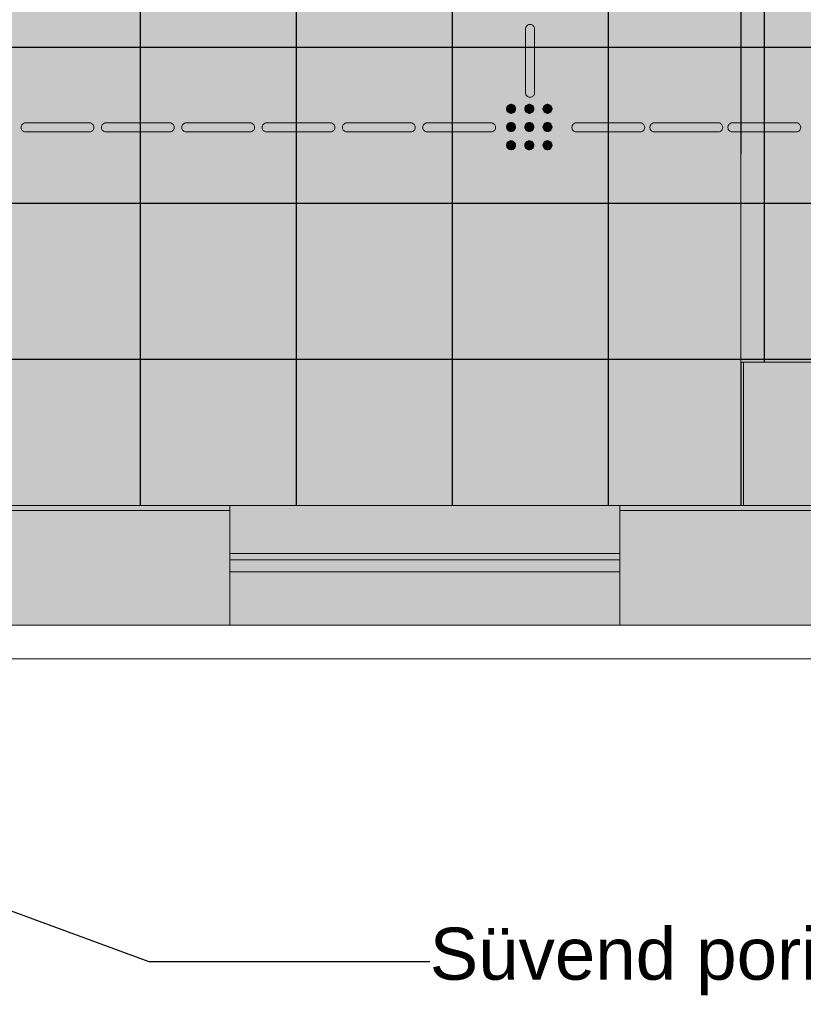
# Model space of a CAD drawing. Header units: millimetres. Extents: x -440702 to -371925, y -30726 to 14201.
# Tile 220 of 256: x -430705 to -427691, y -20346 to -16560. Entities that reach past the tile are written whole.
import ezdxf
from ezdxf.enums import TextEntityAlignment as Align

# ---------------------------------------------------------------- set-up
doc = ezdxf.new("R2010")
doc.units = ezdxf.units.MM
doc.header["$MEASUREMENT"] = 0
doc.linetypes.add('Achse', pattern=[2300, 0, -800, 1500, 0])
doc.linetypes.add('Dashed', pattern=[564.444447, 282.222223, -282.222223])
for name, color, linetype in [('A-AREA.IFC Model', 7, 'Continuous'), ('New_A-FLOR.IFC Model', 7, 'Continuous'), ('New_A-WALL.IFC Model', 7, 'Continuous'), ('New_ARCHICAD Doors', 7, 'Continuous'), ('New_I-WALL.IFC Model', 7, 'Continuous'), ('SA viimistlus_põrand', 7, 'Continuous')]:
    doc.layers.add(name, color=color, linetype=linetype)
for name, color, linetype, lineweight in [('ARCHICAD Zone Stamps_Pen_No__1', 7, 'Continuous', 13), ('New_A-WALL.IFC Model_Pen_No__1', 7, 'Continuous', 13), ('New_ARCHICAD Doors_Pen_No__1', 7, 'Continuous', 13), ('New_ARCHICAD Windows_Pen_No__1', 7, 'Continuous', 13), ('New_I-WALL.IFC Model_Pen_No__1', 7, 'Continuous', 13), ('SA viimistlus_põrand_Pen_No__1', 7, 'Continuous', 13), ('SA viimistlus_põrand_Pen_No__42', 8, 'Continuous', 25)]:
    doc.layers.add(name, color=color, linetype=linetype, lineweight=lineweight)
for name, color, linetype, lineweight, true_color in [('New_A-FLOR.IFC Model_Pen_No__89', 7, 'Continuous', 20, 0x71cebe), ('New_A-WALL.IFC Model_Pen_No__160', 7, 'Continuous', 0, 0xe8e8e8), ('New_I-WALL.IFC Model_Pen_No__160', 7, 'Continuous', 0, 0xe8e8e8), ('SA viimistlus_põrand_Pen_No__44', 7, 'Continuous', 18, 0x5b722e), ('SA viimistlus_põrand_Pen_No__64', 7, 'Continuous', 18, 0x41c341)]:
    doc.layers.add(name, color=color, linetype=linetype, lineweight=lineweight, true_color=true_color)
doc.styles.add('GENERATED_STYLE_1', font='txt')
doc.styles.add('GENERATED_STYLE_2', font='txt')
doc.dimstyles.new('GENERATED_STYLE__1', dxfattribs={"dimtxt": 0.18, "dimasz": 109.44, "dimexe": 0.18, "dimexo": 0.0625, "dimgap": 0.09, "dimtad": 0, "dimtih": 1, "dimtoh": 1, "dimdec": 4, "dimzin": 0, "dimdsep": 46, "dimcen": 0.09, "dimadec": 0, "dimazin": 0, "dimtfac": 1, "dimtdec": 4, "dimtmove": 0, "dimatfit": 3, "dimldrblk": 'ARROWHEAD_11', "dimfxl": 1, "dimtolj": 1, "dimtzin": 0, "dimarcsym": 0})

# ---------------------------------------------------------------- blocks, each defined once
blk = doc.blocks.new('Vastuvõtt_102_1_1', base_point=(-433333.9, -15624.1))
at = {"layer": 'A-AREA.IFC Model', "linetype": 'Continuous', "lineweight": 0, "true_color": 0xffffff}
h = blk.add_hatch(color=7, dxfattribs=at)
h.paths.add_polyline_path([(-433176.5, -12877.5), (-436668.1, -12877.5), (-436668, -18427.6), (-435870.8, -18427.6), (-435680.8, -18471.6), (-431380.8, -18471.6), (-431380.8, -18427.6), (-431165.5, -18427.6), (-431165.5, -18298.8), (-430765.5, -18298.8), (-430765.5, -18427.6), (-427931.7, -18427.6), (-427931.7, -12877.5), (-431039.5, -12877.5)])
h.paths.add_polyline_path([(-430840.5, -16827.5), (-431090.5, -16827.5), (-431090.5, -16577.5), (-430840.5, -16577.5)], flags=0)
h.paths.add_polyline_path([(-430765.5, -14718.8), (-431039.5, -14718.8), (-431039.5, -14132.8), (-430765.5, -14132.8)], flags=0)
blk.add_hatch(color=7, dxfattribs=at).paths.add_polyline_path([(-428397.2, -18427.6), (-429897.2, -18427.6), (-429897.2, -18887.6), (-428397.2, -18887.6)])
at = {"layer": 'ARCHICAD Zone Stamps_Pen_No__1', "color": 7, "lineweight": 13, "style": 'GENERATED_STYLE_1'}
for tag, p in [('ROOM_NAME', (-433333.9, -15674.4)), ('ROOM_NUMBER', (-433333.9, -16020.1)), ('ROOM_AREA', (-433333.9, -16365.8))]:
    blk.add_attdef(tag, text='', height=220, dxfattribs=at).set_placement(p, align=Align.TOP_LEFT)
blk = doc.blocks.new('Slab_3_1', base_point=(-406582.9, -12877.5))
at = {"layer": 'New_A-FLOR.IFC Model_Pen_No__89', "color": 123, "linetype": 'Dashed', "lineweight": 20, "true_color": 0x71cebe, "flags": 128}
blk.add_lwpolyline([(-406582.9, -12877.5), (-436667.1, -12877.5), (-436667.1, -18427.6), (-406582.9, -18427.6)], close=True, dxfattribs=at)
blk = doc.blocks.new('Klienditeenindussaal (MTA+SKA)_118_18_1', base_point=(-416596.2, -15799.5))
at = {"layer": 'A-AREA.IFC Model', "linetype": 'Continuous', "lineweight": 0, "true_color": 0xfefee9}
blk.add_hatch(color=7, dxfattribs=at).paths.add_polyline_path([(-427931.7, -17877.6), (-427631.7, -17877.6), (-427631.7, -18427.6), (-410396.2, -18427.6), (-410396.2, -12877.5), (-417355.7, -12877.5), (-417355.7, -15870), (-419094.7, -15870), (-421798.1, -15870), (-421799.7, -15870), (-421915.7, -15870), (-424714.1, -15870), (-424715.7, -15870), (-424831.7, -15870), (-427931.7, -15870)])
at = {"layer": 'ARCHICAD Zone Stamps_Pen_No__1', "color": 7, "lineweight": 13, "style": 'GENERATED_STYLE_1'}
for tag, p in [('ROOM_NAME', (-416596.2, -15849.8)), ('ROOM_NUMBER', (-416596.2, -16195.5)), ('AC_TextStyle_1', (-416596.2, -16541.2))]:
    blk.add_attdef(tag, text='', height=220, dxfattribs=at).set_placement(p, align=Align.TOP_LEFT)
blk = doc.blocks.new('Slab_51_1', base_point=(-436667.1, -12877.5))
at = {"layer": 'New_A-FLOR.IFC Model_Pen_No__89', "color": 123, "linetype": 'Continuous', "lineweight": 20, "true_color": 0x71cebe, "flags": 128}
blk.add_lwpolyline([(-436667.1, -12877.5), (-436667.1, -18427.6), (-403385.3, -18427.6), (-403385.3, -12877.5)], close=True, dxfattribs=at)
blk = doc.blocks.new('Simple Door Opening')
at = {"layer": 'New_ARCHICAD Doors_Pen_No__1', "color": 7, "linetype": 'Continuous', "lineweight": 13}
for p, q in [((-1000, 300), (-1000, 290)), ((-1000, 290), (-1000, 10)), ((1000, 300), (1000, 290)), ((1000, 290), (1000, 10)), ((-1000, 10), (-1000, 0)), ((1000, 10), (1000, 0))]:
    blk.add_line(p, q, dxfattribs=at)
at = {"layer": 'New_ARCHICAD Doors_Pen_No__1', "color": 7, "linetype": 'Achse', "lineweight": 13}
for p, q in [((-1000, 300), (1000, 300)), ((-1000, 0), (1000, 0))]:
    blk.add_line(p, q, dxfattribs=at)
blk = doc.blocks.new('Wall_6_1', base_point=(-427780.7, -18657.6))
at = {"layer": 'New_I-WALL.IFC Model_Pen_No__160', "linetype": 'Continuous', "lineweight": 0, "true_color": 0x747474}
for points in [[(-427930.7, -15877.6), (-427920.7, -15877.6), (-427920.7, -12877.5), (-427930.7, -12877.5)], [(-427920.7, -12877.5), (-427920.7, -15877.6), (-427640.7, -15877.6), (-427640.7, -12877.5)], [(-427640.7, -12877.5), (-427640.7, -15877.6), (-427630.7, -15877.6), (-427630.7, -12877.5)], [(-427930.7, -18427.6), (-427920.7, -18427.6), (-427920.7, -17877.6), (-427930.7, -17877.6)], [(-427920.7, -18427.6), (-427640.7, -18427.6), (-427640.7, -17877.6), (-427920.7, -17877.6)], [(-427640.7, -18427.6), (-427630.7, -18427.6), (-427630.7, -17877.6), (-427640.7, -17877.6)]]:
    blk.add_hatch(color=8, dxfattribs=at).paths.add_polyline_path(points)
at = {"layer": 'New_I-WALL.IFC Model_Pen_No__1', "color": 7, "linetype": 'Continuous', "lineweight": 13}
for p, q in [((-427920.7, -15877.6), (-427920.7, -12877.5)), ((-427640.7, -15877.6), (-427640.7, -12877.5)), ((-427920.7, -15877.6), (-427930.7, -15877.6)), ((-427640.7, -15877.6), (-427920.7, -15877.6)), ((-427630.7, -15877.6), (-427640.7, -15877.6)), ((-427920.7, -17877.6), (-427930.7, -17877.6)), ((-427920.7, -18427.6), (-427920.7, -17877.6)), ((-427640.7, -17877.6), (-427920.7, -17877.6)), ((-427640.7, -18427.6), (-427640.7, -17877.6)), ((-427630.7, -17877.6), (-427640.7, -17877.6))]:
    blk.add_line(p, q, dxfattribs=at)
at = {"layer": 'New_I-WALL.IFC Model_Pen_No__1', "color": 7, "linetype": 'Continuous', "lineweight": 13, "flags": 128}
for points in [[(-427930.7, -12877.5), (-427930.7, -15877.6)], [(-427630.7, -15751.6), (-427630.7, -12877.5)], [(-427930.7, -17877.6), (-427930.7, -18427.6)], [(-427630.7, -18427.6), (-427630.7, -17877.6)]]:
    blk.add_lwpolyline(points, dxfattribs=at)
at = {"layer": 'New_ARCHICAD Doors', "color": 7, "linetype": 'Continuous', "lineweight": 13, "xscale": -1, "zscale": 1000, "rotation": 270}
blk.add_blockref('Simple Door Opening', (-427930.7, -16877.6), dxfattribs=at)
blk = doc.blocks.new('Window (Wall) 12')
at = {"layer": 'New_ARCHICAD Windows_Pen_No__1', "color": 7, "linetype": 'Continuous', "lineweight": 13}
for p, q in [((750, -185), (-750, -185)), ((-750, -185), (-750, -210)), ((750, -210), (750, -185)), ((-750, -210), (-750, -255)), ((-750, -210), (750, -210)), ((750, -255), (750, -210)), ((-750, -255), (750, -255))]:
    blk.add_line(p, q, dxfattribs=at)
blk = doc.blocks.new('Wall_44_1', base_point=(-403045.8, -18657.6))
at = {"layer": 'New_A-WALL.IFC Model_Pen_No__160', "linetype": 'Continuous', "lineweight": 0, "true_color": 0x747474}
for points in [[(-431184.8, -18427.6), (-431184.8, -18447.6), (-429896.2, -18447.6), (-429896.2, -18427.6)], [(-428396.2, -18427.6), (-428396.2, -18447.6), (-426896.2, -18447.6), (-426896.2, -18427.6)], [(-431184.8, -18447.6), (-431184.8, -18887.6), (-429896.2, -18887.6), (-429896.2, -18447.6)], [(-428396.2, -18447.6), (-428396.2, -18887.6), (-426896.2, -18887.6), (-426896.2, -18447.6)]]:
    blk.add_hatch(color=8, dxfattribs=at).paths.add_polyline_path(points)
at = {"layer": 'New_A-WALL.IFC Model_Pen_No__1', "color": 7, "linetype": 'Continuous', "lineweight": 13}
for p, q in [((-429896.2, -18447.6), (-429896.2, -18427.6)), ((-428396.2, -18427.6), (-429896.2, -18427.6)), ((-428396.2, -18427.6), (-428396.2, -18887.6)), ((-429896.2, -18447.6), (-431184.8, -18447.6)), ((-429896.2, -18887.6), (-429896.2, -18447.6)), ((-426896.2, -18447.6), (-428396.2, -18447.6)), ((-429896.2, -18887.6), (-428396.2, -18887.6))]:
    blk.add_line(p, q, dxfattribs=at)
at = {"layer": 'New_A-WALL.IFC Model_Pen_No__1', "color": 7, "linetype": 'Continuous', "lineweight": 13, "flags": 128}
for points in [[(-429896.2, -18427.6), (-431184.8, -18427.6)], [(-427930.7, -18427.6), (-428396.2, -18427.6)], [(-431184.8, -18887.6), (-429896.2, -18887.6)], [(-428396.2, -18887.6), (-426896.2, -18887.6)]]:
    blk.add_lwpolyline(points, dxfattribs=at)
at = {"layer": 'New_ARCHICAD Windows_Pen_No__1', "color": 7, "linetype": 'Continuous', "lineweight": 13, "zscale": 1000}
blk.add_blockref('Window (Wall) 12', (-429146.2, -18427.6), dxfattribs=at)
blk = doc.blocks.new('Wall 1')
at = {"layer": 'New_A-WALL.IFC Model_Pen_No__1', "color": 7, "linetype": 'Continuous', "lineweight": 13}
for p, q in [((34431.9, 130), (6072.4, 130)), ((6072.4, 0), (34561.9, 0))]:
    blk.add_line(p, q, dxfattribs=at)
blk = doc.blocks.new('Slab_68_1', base_point=(-437311.4, -14486.5))
at = {"layer": 'SA viimistlus_põrand_Pen_No__42', "linetype": 'Continuous', "lineweight": 25}
h = blk.add_hatch(dxfattribs=at)
h.set_pattern_fill('Grid_60x60__2__0001', color=8, style=0, pattern_type=2)
h.set_pattern_definition([(0, (-430840.6, -16665.96), (0, 600), []), (90, (-430840.6, -16665.96), (-600, 0), [])])
h.paths.add_polyline_path([(-437311.4, -14486.5), (-437128.2, -14497.5), (-436668.2, -14497.5), (-436668.2, -18427.6), (-431165.6, -18427.6), (-431165.6, -18305.1), (-430765.6, -18305.1), (-430765.6, -18427.6), (-427931.8, -18427.6), (-427931.8, -17877.6), (-427631.8, -17877.6), (-427631.8, -15877.6), (-427931.8, -15877.6), (-427931.8, -12877.5), (-431039.6, -12877.5), (-433176.6, -12877.5), (-435183, -12877.5), (-436668.2, -12877.5), (-436668.2, -13075.7), (-437311.4, -13075.7)])
h.paths.add_polyline_path([(-431090.6, -16416), (-430840.6, -16416), (-430840.6, -16666), (-431090.6, -16666)], flags=0)
h.paths.add_polyline_path([(-431039.6, -14530.5), (-431039.6, -14107.8), (-430765.6, -14107.8), (-430765.6, -14530.5)], flags=0)
at = {"layer": 'SA viimistlus_põrand_Pen_No__1', "color": 7, "linetype": 'Continuous', "lineweight": 13, "flags": 128}
blk.add_lwpolyline([(-437311.4, -14486.5), (-437311.4, -13075.7), (-436668.2, -13075.7), (-436668.2, -12877.5), (-435183, -12877.5), (-433176.6, -12877.5), (-431039.6, -12877.5), (-427931.8, -12877.5), (-427931.8, -15877.6), (-427631.8, -15877.6), (-427631.8, -17877.6), (-427931.8, -17877.6), (-427931.8, -18427.6), (-430765.6, -18427.6), (-430765.6, -18305.1), (-431165.6, -18305.1), (-431165.6, -18427.6), (-436668.2, -18427.6), (-436668.2, -14497.5), (-437128.2, -14497.5)], close=True, dxfattribs=at)
blk = doc.blocks.new('ARROWHEAD_11')
at = {"color": 0, "linetype": 'Continuous', "lineweight": 0}
blk.add_line((0, 0), (-1, 0), dxfattribs=at)
at = {"color": 0, "linetype": 'Continuous', "lineweight": 0, "const_width": 0.25, "flags": 128}
blk.add_lwpolyline([(-0.125, 0, 1), (0.125, 0, 1)], format="xyb", close=True, dxfattribs=at)

msp = doc.modelspace()

# ---------------------------------------------------------------- hatches: boundary and pattern name
at = {"layer": 'SA viimistlus_põrand_Pen_No__64', "linetype": 'Continuous', "lineweight": 18, "true_color": 0x41c341}
for points in [[(-428759.4, -16841.2), (-428759.4, -16842.7), (-428758.9, -16845.8), (-428757.8, -16848.6), (-428756.3, -16851.3), (-428754.3, -16853.6), (-428752, -16855.6), (-428749.3, -16857.1), (-428746.5, -16858.2), (-428743.4, -16858.7), (-428740.4, -16858.7), (-428737.4, -16858.2), (-428734.5, -16857.1), (-428731.8, -16855.6), (-428729.5, -16853.6), (-428727.5, -16851.3), (-428726, -16848.6), (-428724.9, -16845.8), (-428724.4, -16842.7), (-428724.4, -16841.2), (-428724.4, -16596.2), (-428724.4, -16594.7), (-428724.9, -16591.7), (-428726, -16588.8), (-428727.5, -16586.1), (-428729.5, -16583.8), (-428731.8, -16581.8), (-428734.5, -16580.3), (-428737.4, -16579.2), (-428740.4, -16578.7), (-428743.4, -16578.7), (-428746.5, -16579.2), (-428749.3, -16580.3), (-428752, -16581.8), (-428754.3, -16583.8), (-428756.3, -16586.1), (-428757.8, -16588.8), (-428758.9, -16591.7), (-428759.4, -16594.7), (-428759.4, -16596.2)], [(-428829.4, -16913.1), (-428827.4, -16915.4), (-428825, -16917.4), (-428822.4, -16918.9), (-428819.5, -16920), (-428816.5, -16920.5), (-428813.4, -16920.5), (-428810.4, -16920), (-428807.5, -16918.9), (-428804.9, -16917.4), (-428802.6, -16915.4), (-428800.6, -16913.1), (-428799.1, -16910.4), (-428798, -16907.6), (-428797.5, -16904.5), (-428797.5, -16903), (-428797.5, -16901.5), (-428798, -16898.5), (-428799.1, -16895.6), (-428800.6, -16892.9), (-428802.6, -16890.6), (-428804.9, -16888.6), (-428807.5, -16887.1), (-428810.4, -16886), (-428813.4, -16885.5), (-428816.5, -16885.5), (-428819.5, -16886), (-428822.4, -16887.1), (-428825, -16888.6), (-428827.4, -16890.6), (-428829.4, -16892.9), (-428830.9, -16895.6), (-428831.9, -16898.5), (-428832.5, -16901.5), (-428832.5, -16903), (-428832.5, -16904.5), (-428831.9, -16907.6), (-428830.9, -16910.4)], [(-428759.4, -16913.1), (-428757.4, -16915.4), (-428755, -16917.4), (-428752.4, -16918.9), (-428749.5, -16920), (-428746.5, -16920.5), (-428743.4, -16920.5), (-428740.4, -16920), (-428737.5, -16918.9), (-428734.9, -16917.4), (-428732.6, -16915.4), (-428730.6, -16913.1), (-428729.1, -16910.4), (-428728, -16907.6), (-428727.5, -16904.5), (-428727.5, -16903), (-428727.5, -16901.5), (-428728, -16898.5), (-428729.1, -16895.6), (-428730.6, -16892.9), (-428732.6, -16890.6), (-428734.9, -16888.6), (-428737.5, -16887.1), (-428740.4, -16886), (-428743.4, -16885.5), (-428746.5, -16885.5), (-428749.5, -16886), (-428752.4, -16887.1), (-428755, -16888.6), (-428757.4, -16890.6), (-428759.4, -16892.9), (-428760.9, -16895.6), (-428761.9, -16898.5), (-428762.5, -16901.5), (-428762.5, -16903), (-428762.5, -16904.5), (-428761.9, -16907.6), (-428760.9, -16910.4)], [(-428689.4, -16913.1), (-428687.4, -16915.4), (-428685, -16917.4), (-428682.4, -16918.9), (-428679.5, -16920), (-428676.5, -16920.5), (-428673.4, -16920.5), (-428670.4, -16920), (-428667.5, -16918.9), (-428664.9, -16917.4), (-428662.6, -16915.4), (-428660.6, -16913.1), (-428659.1, -16910.4), (-428658, -16907.6), (-428657.5, -16904.5), (-428657.5, -16903), (-428657.5, -16901.5), (-428658, -16898.5), (-428659.1, -16895.6), (-428660.6, -16892.9), (-428662.6, -16890.6), (-428664.9, -16888.6), (-428667.5, -16887.1), (-428670.4, -16886), (-428673.4, -16885.5), (-428676.5, -16885.5), (-428679.5, -16886), (-428682.4, -16887.1), (-428685, -16888.6), (-428687.4, -16890.6), (-428689.4, -16892.9), (-428690.9, -16895.6), (-428691.9, -16898.5), (-428692.5, -16901.5), (-428692.5, -16903), (-428692.5, -16904.5), (-428691.9, -16907.6), (-428690.9, -16910.4)], [(-430682, -16992), (-430437, -16992), (-430435.5, -16992), (-430432.5, -16991.5), (-430429.6, -16990.4), (-430427, -16988.9), (-430424.6, -16986.9), (-430422.6, -16984.6), (-430421.1, -16981.9), (-430420.1, -16979.1), (-430419.5, -16976), (-430419.5, -16973), (-430420.1, -16970), (-430421.1, -16967.1), (-430422.6, -16964.4), (-430424.6, -16962.1), (-430427, -16960.1), (-430429.6, -16958.6), (-430432.5, -16957.5), (-430435.5, -16957), (-430437, -16957), (-430682, -16957), (-430683.6, -16957), (-430686.6, -16957.5), (-430689.5, -16958.6), (-430692.1, -16960.1), (-430694.5, -16962.1), (-430696.4, -16964.4), (-430698, -16967.1), (-430699, -16970), (-430699.5, -16973), (-430699.5, -16976), (-430699, -16979.1), (-430698, -16981.9), (-430696.4, -16984.6), (-430694.5, -16986.9), (-430692.1, -16988.9), (-430689.5, -16990.4), (-430686.6, -16991.5), (-430683.6, -16992)], [(-430373.1, -16992), (-430128.1, -16992), (-430126.5, -16992), (-430123.5, -16991.5), (-430120.6, -16990.4), (-430118, -16988.9), (-430115.6, -16986.9), (-430113.7, -16984.6), (-430112.1, -16981.9), (-430111.1, -16979.1), (-430110.6, -16976), (-430110.6, -16973), (-430111.1, -16970), (-430112.1, -16967.1), (-430113.7, -16964.4), (-430115.6, -16962.1), (-430118, -16960.1), (-430120.6, -16958.6), (-430123.5, -16957.5), (-430126.5, -16957), (-430128.1, -16957), (-430373.1, -16957), (-430374.6, -16957), (-430377.6, -16957.5), (-430380.5, -16958.6), (-430383.1, -16960.1), (-430385.5, -16962.1), (-430387.4, -16964.4), (-430389, -16967.1), (-430390, -16970), (-430390.6, -16973), (-430390.6, -16976), (-430390, -16979.1), (-430389, -16981.9), (-430387.4, -16984.6), (-430385.5, -16986.9), (-430383.1, -16988.9), (-430380.5, -16990.4), (-430377.6, -16991.5), (-430374.6, -16992)], [(-430064.1, -16992), (-429819.1, -16992), (-429817.5, -16992), (-429814.5, -16991.5), (-429811.6, -16990.4), (-429809, -16988.9), (-429806.7, -16986.9), (-429804.7, -16984.6), (-429803.2, -16981.9), (-429802.1, -16979.1), (-429801.6, -16976), (-429801.6, -16973), (-429802.1, -16970), (-429803.2, -16967.1), (-429804.7, -16964.4), (-429806.7, -16962.1), (-429809, -16960.1), (-429811.6, -16958.6), (-429814.5, -16957.5), (-429817.5, -16957), (-429819.1, -16957), (-430064.1, -16957), (-430065.6, -16957), (-430068.6, -16957.5), (-430071.5, -16958.6), (-430074.1, -16960.1), (-430076.5, -16962.1), (-430078.5, -16964.4), (-430080, -16967.1), (-430081, -16970), (-430081.6, -16973), (-430081.6, -16976), (-430081, -16979.1), (-430080, -16981.9), (-430078.5, -16984.6), (-430076.5, -16986.9), (-430074.1, -16988.9), (-430071.5, -16990.4), (-430068.6, -16991.5), (-430065.6, -16992)], [(-429755.1, -16992), (-429510.1, -16992), (-429508.6, -16992), (-429505.6, -16991.5), (-429502.7, -16990.4), (-429500, -16988.9), (-429497.7, -16986.9), (-429495.7, -16984.6), (-429494.2, -16981.9), (-429493.1, -16979.1), (-429492.6, -16976), (-429492.6, -16973), (-429493.1, -16970), (-429494.2, -16967.1), (-429495.7, -16964.4), (-429497.7, -16962.1), (-429500, -16960.1), (-429502.7, -16958.6), (-429505.6, -16957.5), (-429508.6, -16957), (-429510.1, -16957), (-429755.1, -16957), (-429756.6, -16957), (-429759.7, -16957.5), (-429762.5, -16958.6), (-429765.2, -16960.1), (-429767.5, -16962.1), (-429769.5, -16964.4), (-429771, -16967.1), (-429772.1, -16970), (-429772.6, -16973), (-429772.6, -16976), (-429772.1, -16979.1), (-429771, -16981.9), (-429769.5, -16984.6), (-429767.5, -16986.9), (-429765.2, -16988.9), (-429762.5, -16990.4), (-429759.7, -16991.5), (-429756.6, -16992)], [(-429446.1, -16992), (-429201.1, -16992), (-429199.6, -16992), (-429196.6, -16991.5), (-429193.7, -16990.4), (-429191, -16988.9), (-429188.7, -16986.9), (-429186.7, -16984.6), (-429185.2, -16981.9), (-429184.2, -16979.1), (-429183.6, -16976), (-429183.6, -16973), (-429184.2, -16970), (-429185.2, -16967.1), (-429186.7, -16964.4), (-429188.7, -16962.1), (-429191, -16960.1), (-429193.7, -16958.6), (-429196.6, -16957.5), (-429199.6, -16957), (-429201.1, -16957), (-429446.1, -16957), (-429447.7, -16957), (-429450.7, -16957.5), (-429453.5, -16958.6), (-429456.2, -16960.1), (-429458.5, -16962.1), (-429460.5, -16964.4), (-429462, -16967.1), (-429463.1, -16970), (-429463.6, -16973), (-429463.6, -16976), (-429463.1, -16979.1), (-429462, -16981.9), (-429460.5, -16984.6), (-429458.5, -16986.9), (-429456.2, -16988.9), (-429453.5, -16990.4), (-429450.7, -16991.5), (-429447.7, -16992)], [(-429137.1, -16992), (-428892.1, -16992), (-428890.6, -16992), (-428887.6, -16991.5), (-428884.7, -16990.4), (-428882.1, -16988.9), (-428879.7, -16986.9), (-428877.8, -16984.6), (-428876.2, -16981.9), (-428875.2, -16979.1), (-428874.6, -16976), (-428874.6, -16973), (-428875.2, -16970), (-428876.2, -16967.1), (-428877.8, -16964.4), (-428879.7, -16962.1), (-428882.1, -16960.1), (-428884.7, -16958.6), (-428887.6, -16957.5), (-428890.6, -16957), (-428892.1, -16957), (-429137.1, -16957), (-429138.7, -16957), (-429141.7, -16957.5), (-429144.6, -16958.6), (-429147.2, -16960.1), (-429149.6, -16962.1), (-429151.5, -16964.4), (-429153.1, -16967.1), (-429154.1, -16970), (-429154.6, -16973), (-429154.6, -16976), (-429154.1, -16979.1), (-429153.1, -16981.9), (-429151.5, -16984.6), (-429149.6, -16986.9), (-429147.2, -16988.9), (-429144.6, -16990.4), (-429141.7, -16991.5), (-429138.7, -16992)], [(-428829.4, -16983.1), (-428827.4, -16985.4), (-428825, -16987.4), (-428822.4, -16988.9), (-428819.5, -16990), (-428816.5, -16990.5), (-428813.4, -16990.5), (-428810.4, -16990), (-428807.5, -16988.9), (-428804.9, -16987.4), (-428802.6, -16985.4), (-428800.6, -16983.1), (-428799.1, -16980.4), (-428798, -16977.6), (-428797.5, -16974.5), (-428797.5, -16973), (-428797.5, -16971.5), (-428798, -16968.5), (-428799.1, -16965.6), (-428800.6, -16962.9), (-428802.6, -16960.6), (-428804.9, -16958.6), (-428807.5, -16957.1), (-428810.4, -16956), (-428813.4, -16955.5), (-428816.5, -16955.5), (-428819.5, -16956), (-428822.4, -16957.1), (-428825, -16958.6), (-428827.4, -16960.6), (-428829.4, -16962.9), (-428830.9, -16965.6), (-428831.9, -16968.5), (-428832.5, -16971.5), (-428832.5, -16973), (-428832.5, -16974.5), (-428831.9, -16977.6), (-428830.9, -16980.4)], [(-428759.4, -16983.1), (-428757.4, -16985.4), (-428755, -16987.4), (-428752.4, -16988.9), (-428749.5, -16990), (-428746.5, -16990.5), (-428743.4, -16990.5), (-428740.4, -16990), (-428737.5, -16988.9), (-428734.9, -16987.4), (-428732.6, -16985.4), (-428730.6, -16983.1), (-428729.1, -16980.4), (-428728, -16977.6), (-428727.5, -16974.5), (-428727.5, -16973), (-428727.5, -16971.5), (-428728, -16968.5), (-428729.1, -16965.6), (-428730.6, -16962.9), (-428732.6, -16960.6), (-428734.9, -16958.6), (-428737.5, -16957.1), (-428740.4, -16956), (-428743.4, -16955.5), (-428746.5, -16955.5), (-428749.5, -16956), (-428752.4, -16957.1), (-428755, -16958.6), (-428757.4, -16960.6), (-428759.4, -16962.9), (-428760.9, -16965.6), (-428761.9, -16968.5), (-428762.5, -16971.5), (-428762.5, -16973), (-428762.5, -16974.5), (-428761.9, -16977.6), (-428760.9, -16980.4)], [(-428689.4, -16983.1), (-428687.4, -16985.4), (-428685, -16987.4), (-428682.4, -16988.9), (-428679.5, -16990), (-428676.5, -16990.5), (-428673.4, -16990.5), (-428670.4, -16990), (-428667.5, -16988.9), (-428664.9, -16987.4), (-428662.6, -16985.4), (-428660.6, -16983.1), (-428659.1, -16980.4), (-428658, -16977.6), (-428657.5, -16974.5), (-428657.5, -16973), (-428657.5, -16971.5), (-428658, -16968.5), (-428659.1, -16965.6), (-428660.6, -16962.9), (-428662.6, -16960.6), (-428664.9, -16958.6), (-428667.5, -16957.1), (-428670.4, -16956), (-428673.4, -16955.5), (-428676.5, -16955.5), (-428679.5, -16956), (-428682.4, -16957.1), (-428685, -16958.6), (-428687.4, -16960.6), (-428689.4, -16962.9), (-428690.9, -16965.6), (-428691.9, -16968.5), (-428692.5, -16971.5), (-428692.5, -16973), (-428692.5, -16974.5), (-428691.9, -16977.6), (-428690.9, -16980.4)], [(-428563.5, -16992), (-428318.5, -16992), (-428317, -16992), (-428314, -16991.5), (-428311.1, -16990.4), (-428308.5, -16988.9), (-428306.1, -16986.9), (-428304.2, -16984.6), (-428302.6, -16981.9), (-428301.6, -16979.1), (-428301, -16976), (-428301, -16973), (-428301.6, -16970), (-428302.6, -16967.1), (-428304.2, -16964.4), (-428306.1, -16962.1), (-428308.5, -16960.1), (-428311.1, -16958.6), (-428314, -16957.5), (-428317, -16957), (-428318.5, -16957), (-428563.5, -16957), (-428565.1, -16957), (-428568.1, -16957.5), (-428571, -16958.6), (-428573.6, -16960.1), (-428576, -16962.1), (-428577.9, -16964.4), (-428579.5, -16967.1), (-428580.5, -16970), (-428581, -16973), (-428581, -16976), (-428580.5, -16979.1), (-428579.5, -16981.9), (-428577.9, -16984.6), (-428576, -16986.9), (-428573.6, -16988.9), (-428571, -16990.4), (-428568.1, -16991.5), (-428565.1, -16992)], [(-428263.5, -16992), (-428018.5, -16992), (-428017, -16992), (-428014, -16991.5), (-428011.1, -16990.4), (-428008.5, -16988.9), (-428006.1, -16986.9), (-428004.2, -16984.6), (-428002.6, -16981.9), (-428001.6, -16979.1), (-428001, -16976), (-428001, -16973), (-428001.6, -16970), (-428002.6, -16967.1), (-428004.2, -16964.4), (-428006.1, -16962.1), (-428008.5, -16960.1), (-428011.1, -16958.6), (-428014, -16957.5), (-428017, -16957), (-428018.5, -16957), (-428263.5, -16957), (-428265.1, -16957), (-428268.1, -16957.5), (-428271, -16958.6), (-428273.6, -16960.1), (-428276, -16962.1), (-428277.9, -16964.4), (-428279.5, -16967.1), (-428280.5, -16970), (-428281, -16973), (-428281, -16976), (-428280.5, -16979.1), (-428279.5, -16981.9), (-428277.9, -16984.6), (-428276, -16986.9), (-428273.6, -16988.9), (-428271, -16990.4), (-428268.1, -16991.5), (-428265.1, -16992)], [(-427963.5, -16992), (-427718.5, -16992), (-427717, -16992), (-427714, -16991.5), (-427711.1, -16990.4), (-427708.5, -16988.9), (-427706.1, -16986.9), (-427704.2, -16984.6), (-427702.6, -16981.9), (-427701.6, -16979.1), (-427701, -16976), (-427701, -16973), (-427701.6, -16970), (-427702.6, -16967.1), (-427704.2, -16964.4), (-427706.1, -16962.1), (-427708.5, -16960.1), (-427711.1, -16958.6), (-427714, -16957.5), (-427717, -16957), (-427718.5, -16957), (-427963.5, -16957), (-427965.1, -16957), (-427968.1, -16957.5), (-427971, -16958.6), (-427973.6, -16960.1), (-427976, -16962.1), (-427977.9, -16964.4), (-427979.5, -16967.1), (-427980.5, -16970), (-427981, -16973), (-427981, -16976), (-427980.5, -16979.1), (-427979.5, -16981.9), (-427977.9, -16984.6), (-427976, -16986.9), (-427973.6, -16988.9), (-427971, -16990.4), (-427968.1, -16991.5), (-427965.1, -16992)], [(-428829.4, -17053.1), (-428827.4, -17055.4), (-428825, -17057.4), (-428822.4, -17058.9), (-428819.5, -17060), (-428816.5, -17060.5), (-428813.4, -17060.5), (-428810.4, -17060), (-428807.5, -17058.9), (-428804.9, -17057.4), (-428802.6, -17055.4), (-428800.6, -17053.1), (-428799.1, -17050.4), (-428798, -17047.6), (-428797.5, -17044.5), (-428797.5, -17043), (-428797.5, -17041.5), (-428798, -17038.5), (-428799.1, -17035.6), (-428800.6, -17032.9), (-428802.6, -17030.6), (-428804.9, -17028.6), (-428807.5, -17027.1), (-428810.4, -17026), (-428813.4, -17025.5), (-428816.5, -17025.5), (-428819.5, -17026), (-428822.4, -17027.1), (-428825, -17028.6), (-428827.4, -17030.6), (-428829.4, -17032.9), (-428830.9, -17035.6), (-428831.9, -17038.5), (-428832.5, -17041.5), (-428832.5, -17043), (-428832.5, -17044.5), (-428831.9, -17047.6), (-428830.9, -17050.4)], [(-428759.4, -17053.1), (-428757.4, -17055.4), (-428755, -17057.4), (-428752.4, -17058.9), (-428749.5, -17060), (-428746.5, -17060.5), (-428743.4, -17060.5), (-428740.4, -17060), (-428737.5, -17058.9), (-428734.9, -17057.4), (-428732.6, -17055.4), (-428730.6, -17053.1), (-428729.1, -17050.4), (-428728, -17047.6), (-428727.5, -17044.5), (-428727.5, -17043), (-428727.5, -17041.5), (-428728, -17038.5), (-428729.1, -17035.6), (-428730.6, -17032.9), (-428732.6, -17030.6), (-428734.9, -17028.6), (-428737.5, -17027.1), (-428740.4, -17026), (-428743.4, -17025.5), (-428746.5, -17025.5), (-428749.5, -17026), (-428752.4, -17027.1), (-428755, -17028.6), (-428757.4, -17030.6), (-428759.4, -17032.9), (-428760.9, -17035.6), (-428761.9, -17038.5), (-428762.5, -17041.5), (-428762.5, -17043), (-428762.5, -17044.5), (-428761.9, -17047.6), (-428760.9, -17050.4)], [(-428689.4, -17053.1), (-428687.4, -17055.4), (-428685, -17057.4), (-428682.4, -17058.9), (-428679.5, -17060), (-428676.5, -17060.5), (-428673.4, -17060.5), (-428670.4, -17060), (-428667.5, -17058.9), (-428664.9, -17057.4), (-428662.6, -17055.4), (-428660.6, -17053.1), (-428659.1, -17050.4), (-428658, -17047.6), (-428657.5, -17044.5), (-428657.5, -17043), (-428657.5, -17041.5), (-428658, -17038.5), (-428659.1, -17035.6), (-428660.6, -17032.9), (-428662.6, -17030.6), (-428664.9, -17028.6), (-428667.5, -17027.1), (-428670.4, -17026), (-428673.4, -17025.5), (-428676.5, -17025.5), (-428679.5, -17026), (-428682.4, -17027.1), (-428685, -17028.6), (-428687.4, -17030.6), (-428689.4, -17032.9), (-428690.9, -17035.6), (-428691.9, -17038.5), (-428692.5, -17041.5), (-428692.5, -17043), (-428692.5, -17044.5), (-428691.9, -17047.6), (-428690.9, -17050.4)]]:
    msp.add_hatch(color=95, dxfattribs=at).paths.add_polyline_path(points)

# ---------------------------------------------------------------- linework, layer by layer
at = {"layer": 'A-AREA.IFC Model', "color": 7, "linetype": 'Continuous', "lineweight": 0, "true_color": 0xffffff, "flags": 128}
msp.add_lwpolyline([(-433176.5, -12877.5), (-436668.1, -12877.5), (-436668, -18427.6), (-435870.8, -18427.6), (-435680.8, -18471.6), (-431380.8, -18471.6), (-431380.8, -18427.6), (-431165.5, -18427.6), (-431165.5, -18298.8), (-430765.5, -18298.8), (-430765.5, -18427.6), (-427931.7, -18427.6), (-427931.7, -12877.5), (-431039.5, -12877.5)], close=True, dxfattribs=at)
at = {"layer": 'A-AREA.IFC Model', "color": 7, "linetype": 'Continuous', "lineweight": 0, "true_color": 0xfefee9, "flags": 128}
msp.add_lwpolyline([(-427931.7, -17877.6), (-427631.7, -17877.6), (-427631.7, -18427.6), (-410396.2, -18427.6), (-410396.2, -12877.5), (-417355.7, -12877.5), (-417355.7, -15870), (-419094.7, -15870), (-421798.1, -15870), (-421799.7, -15870), (-421915.7, -15870), (-424714.1, -15870), (-424715.7, -15870), (-424831.7, -15870), (-427931.7, -15870)], close=True, dxfattribs=at)
at = {"layer": 'SA viimistlus_põrand_Pen_No__44', "color": 77, "linetype": 'Continuous', "lineweight": 18, "true_color": 0x5b722e, "flags": 128}
for points in [[(-428759.4, -16841.2), (-428759.4, -16842.7), (-428758.9, -16845.8), (-428757.8, -16848.6), (-428756.3, -16851.3), (-428754.3, -16853.6), (-428752, -16855.6), (-428749.3, -16857.1), (-428746.5, -16858.2), (-428743.4, -16858.7), (-428740.4, -16858.7), (-428737.4, -16858.2), (-428734.5, -16857.1), (-428731.8, -16855.6), (-428729.5, -16853.6), (-428727.5, -16851.3), (-428726, -16848.6), (-428724.9, -16845.8), (-428724.4, -16842.7), (-428724.4, -16841.2), (-428724.4, -16596.2), (-428724.4, -16594.7), (-428724.9, -16591.7), (-428726, -16588.8), (-428727.5, -16586.1), (-428729.5, -16583.8), (-428731.8, -16581.8), (-428734.5, -16580.3), (-428737.4, -16579.2), (-428740.4, -16578.7), (-428743.4, -16578.7), (-428746.5, -16579.2), (-428749.3, -16580.3), (-428752, -16581.8), (-428754.3, -16583.8), (-428756.3, -16586.1), (-428757.8, -16588.8), (-428758.9, -16591.7), (-428759.4, -16594.7), (-428759.4, -16596.2)], [(-428829.4, -16913.1), (-428827.4, -16915.4), (-428825, -16917.4), (-428822.4, -16918.9), (-428819.5, -16920), (-428816.5, -16920.5), (-428813.4, -16920.5), (-428810.4, -16920), (-428807.5, -16918.9), (-428804.9, -16917.4), (-428802.6, -16915.4), (-428800.6, -16913.1), (-428799.1, -16910.4), (-428798, -16907.6), (-428797.5, -16904.5), (-428797.5, -16903), (-428797.5, -16901.5), (-428798, -16898.5), (-428799.1, -16895.6), (-428800.6, -16892.9), (-428802.6, -16890.6), (-428804.9, -16888.6), (-428807.5, -16887.1), (-428810.4, -16886), (-428813.4, -16885.5), (-428816.5, -16885.5), (-428819.5, -16886), (-428822.4, -16887.1), (-428825, -16888.6), (-428827.4, -16890.6), (-428829.4, -16892.9), (-428830.9, -16895.6), (-428831.9, -16898.5), (-428832.5, -16901.5), (-428832.5, -16903), (-428832.5, -16904.5), (-428831.9, -16907.6), (-428830.9, -16910.4)], [(-428759.4, -16913.1), (-428757.4, -16915.4), (-428755, -16917.4), (-428752.4, -16918.9), (-428749.5, -16920), (-428746.5, -16920.5), (-428743.4, -16920.5), (-428740.4, -16920), (-428737.5, -16918.9), (-428734.9, -16917.4), (-428732.6, -16915.4), (-428730.6, -16913.1), (-428729.1, -16910.4), (-428728, -16907.6), (-428727.5, -16904.5), (-428727.5, -16903), (-428727.5, -16901.5), (-428728, -16898.5), (-428729.1, -16895.6), (-428730.6, -16892.9), (-428732.6, -16890.6), (-428734.9, -16888.6), (-428737.5, -16887.1), (-428740.4, -16886), (-428743.4, -16885.5), (-428746.5, -16885.5), (-428749.5, -16886), (-428752.4, -16887.1), (-428755, -16888.6), (-428757.4, -16890.6), (-428759.4, -16892.9), (-428760.9, -16895.6), (-428761.9, -16898.5), (-428762.5, -16901.5), (-428762.5, -16903), (-428762.5, -16904.5), (-428761.9, -16907.6), (-428760.9, -16910.4)], [(-428689.4, -16913.1), (-428687.4, -16915.4), (-428685, -16917.4), (-428682.4, -16918.9), (-428679.5, -16920), (-428676.5, -16920.5), (-428673.4, -16920.5), (-428670.4, -16920), (-428667.5, -16918.9), (-428664.9, -16917.4), (-428662.6, -16915.4), (-428660.6, -16913.1), (-428659.1, -16910.4), (-428658, -16907.6), (-428657.5, -16904.5), (-428657.5, -16903), (-428657.5, -16901.5), (-428658, -16898.5), (-428659.1, -16895.6), (-428660.6, -16892.9), (-428662.6, -16890.6), (-428664.9, -16888.6), (-428667.5, -16887.1), (-428670.4, -16886), (-428673.4, -16885.5), (-428676.5, -16885.5), (-428679.5, -16886), (-428682.4, -16887.1), (-428685, -16888.6), (-428687.4, -16890.6), (-428689.4, -16892.9), (-428690.9, -16895.6), (-428691.9, -16898.5), (-428692.5, -16901.5), (-428692.5, -16903), (-428692.5, -16904.5), (-428691.9, -16907.6), (-428690.9, -16910.4)], [(-430682, -16992), (-430437, -16992), (-430435.5, -16992), (-430432.5, -16991.5), (-430429.6, -16990.4), (-430427, -16988.9), (-430424.6, -16986.9), (-430422.6, -16984.6), (-430421.1, -16981.9), (-430420.1, -16979.1), (-430419.5, -16976), (-430419.5, -16973), (-430420.1, -16970), (-430421.1, -16967.1), (-430422.6, -16964.4), (-430424.6, -16962.1), (-430427, -16960.1), (-430429.6, -16958.6), (-430432.5, -16957.5), (-430435.5, -16957), (-430437, -16957), (-430682, -16957), (-430683.6, -16957), (-430686.6, -16957.5), (-430689.5, -16958.6), (-430692.1, -16960.1), (-430694.5, -16962.1), (-430696.4, -16964.4), (-430698, -16967.1), (-430699, -16970), (-430699.5, -16973), (-430699.5, -16976), (-430699, -16979.1), (-430698, -16981.9), (-430696.4, -16984.6), (-430694.5, -16986.9), (-430692.1, -16988.9), (-430689.5, -16990.4), (-430686.6, -16991.5), (-430683.6, -16992)], [(-430373.1, -16992), (-430128.1, -16992), (-430126.5, -16992), (-430123.5, -16991.5), (-430120.6, -16990.4), (-430118, -16988.9), (-430115.6, -16986.9), (-430113.7, -16984.6), (-430112.1, -16981.9), (-430111.1, -16979.1), (-430110.6, -16976), (-430110.6, -16973), (-430111.1, -16970), (-430112.1, -16967.1), (-430113.7, -16964.4), (-430115.6, -16962.1), (-430118, -16960.1), (-430120.6, -16958.6), (-430123.5, -16957.5), (-430126.5, -16957), (-430128.1, -16957), (-430373.1, -16957), (-430374.6, -16957), (-430377.6, -16957.5), (-430380.5, -16958.6), (-430383.1, -16960.1), (-430385.5, -16962.1), (-430387.4, -16964.4), (-430389, -16967.1), (-430390, -16970), (-430390.6, -16973), (-430390.6, -16976), (-430390, -16979.1), (-430389, -16981.9), (-430387.4, -16984.6), (-430385.5, -16986.9), (-430383.1, -16988.9), (-430380.5, -16990.4), (-430377.6, -16991.5), (-430374.6, -16992)], [(-430064.1, -16992), (-429819.1, -16992), (-429817.5, -16992), (-429814.5, -16991.5), (-429811.6, -16990.4), (-429809, -16988.9), (-429806.7, -16986.9), (-429804.7, -16984.6), (-429803.2, -16981.9), (-429802.1, -16979.1), (-429801.6, -16976), (-429801.6, -16973), (-429802.1, -16970), (-429803.2, -16967.1), (-429804.7, -16964.4), (-429806.7, -16962.1), (-429809, -16960.1), (-429811.6, -16958.6), (-429814.5, -16957.5), (-429817.5, -16957), (-429819.1, -16957), (-430064.1, -16957), (-430065.6, -16957), (-430068.6, -16957.5), (-430071.5, -16958.6), (-430074.1, -16960.1), (-430076.5, -16962.1), (-430078.5, -16964.4), (-430080, -16967.1), (-430081, -16970), (-430081.6, -16973), (-430081.6, -16976), (-430081, -16979.1), (-430080, -16981.9), (-430078.5, -16984.6), (-430076.5, -16986.9), (-430074.1, -16988.9), (-430071.5, -16990.4), (-430068.6, -16991.5), (-430065.6, -16992)], [(-429755.1, -16992), (-429510.1, -16992), (-429508.6, -16992), (-429505.6, -16991.5), (-429502.7, -16990.4), (-429500, -16988.9), (-429497.7, -16986.9), (-429495.7, -16984.6), (-429494.2, -16981.9), (-429493.1, -16979.1), (-429492.6, -16976), (-429492.6, -16973), (-429493.1, -16970), (-429494.2, -16967.1), (-429495.7, -16964.4), (-429497.7, -16962.1), (-429500, -16960.1), (-429502.7, -16958.6), (-429505.6, -16957.5), (-429508.6, -16957), (-429510.1, -16957), (-429755.1, -16957), (-429756.6, -16957), (-429759.7, -16957.5), (-429762.5, -16958.6), (-429765.2, -16960.1), (-429767.5, -16962.1), (-429769.5, -16964.4), (-429771, -16967.1), (-429772.1, -16970), (-429772.6, -16973), (-429772.6, -16976), (-429772.1, -16979.1), (-429771, -16981.9), (-429769.5, -16984.6), (-429767.5, -16986.9), (-429765.2, -16988.9), (-429762.5, -16990.4), (-429759.7, -16991.5), (-429756.6, -16992)], [(-429446.1, -16992), (-429201.1, -16992), (-429199.6, -16992), (-429196.6, -16991.5), (-429193.7, -16990.4), (-429191, -16988.9), (-429188.7, -16986.9), (-429186.7, -16984.6), (-429185.2, -16981.9), (-429184.2, -16979.1), (-429183.6, -16976), (-429183.6, -16973), (-429184.2, -16970), (-429185.2, -16967.1), (-429186.7, -16964.4), (-429188.7, -16962.1), (-429191, -16960.1), (-429193.7, -16958.6), (-429196.6, -16957.5), (-429199.6, -16957), (-429201.1, -16957), (-429446.1, -16957), (-429447.7, -16957), (-429450.7, -16957.5), (-429453.5, -16958.6), (-429456.2, -16960.1), (-429458.5, -16962.1), (-429460.5, -16964.4), (-429462, -16967.1), (-429463.1, -16970), (-429463.6, -16973), (-429463.6, -16976), (-429463.1, -16979.1), (-429462, -16981.9), (-429460.5, -16984.6), (-429458.5, -16986.9), (-429456.2, -16988.9), (-429453.5, -16990.4), (-429450.7, -16991.5), (-429447.7, -16992)], [(-429137.1, -16992), (-428892.1, -16992), (-428890.6, -16992), (-428887.6, -16991.5), (-428884.7, -16990.4), (-428882.1, -16988.9), (-428879.7, -16986.9), (-428877.8, -16984.6), (-428876.2, -16981.9), (-428875.2, -16979.1), (-428874.6, -16976), (-428874.6, -16973), (-428875.2, -16970), (-428876.2, -16967.1), (-428877.8, -16964.4), (-428879.7, -16962.1), (-428882.1, -16960.1), (-428884.7, -16958.6), (-428887.6, -16957.5), (-428890.6, -16957), (-428892.1, -16957), (-429137.1, -16957), (-429138.7, -16957), (-429141.7, -16957.5), (-429144.6, -16958.6), (-429147.2, -16960.1), (-429149.6, -16962.1), (-429151.5, -16964.4), (-429153.1, -16967.1), (-429154.1, -16970), (-429154.6, -16973), (-429154.6, -16976), (-429154.1, -16979.1), (-429153.1, -16981.9), (-429151.5, -16984.6), (-429149.6, -16986.9), (-429147.2, -16988.9), (-429144.6, -16990.4), (-429141.7, -16991.5), (-429138.7, -16992)], [(-428829.4, -16983.1), (-428827.4, -16985.4), (-428825, -16987.4), (-428822.4, -16988.9), (-428819.5, -16990), (-428816.5, -16990.5), (-428813.4, -16990.5), (-428810.4, -16990), (-428807.5, -16988.9), (-428804.9, -16987.4), (-428802.6, -16985.4), (-428800.6, -16983.1), (-428799.1, -16980.4), (-428798, -16977.6), (-428797.5, -16974.5), (-428797.5, -16973), (-428797.5, -16971.5), (-428798, -16968.5), (-428799.1, -16965.6), (-428800.6, -16962.9), (-428802.6, -16960.6), (-428804.9, -16958.6), (-428807.5, -16957.1), (-428810.4, -16956), (-428813.4, -16955.5), (-428816.5, -16955.5), (-428819.5, -16956), (-428822.4, -16957.1), (-428825, -16958.6), (-428827.4, -16960.6), (-428829.4, -16962.9), (-428830.9, -16965.6), (-428831.9, -16968.5), (-428832.5, -16971.5), (-428832.5, -16973), (-428832.5, -16974.5), (-428831.9, -16977.6), (-428830.9, -16980.4)], [(-428759.4, -16983.1), (-428757.4, -16985.4), (-428755, -16987.4), (-428752.4, -16988.9), (-428749.5, -16990), (-428746.5, -16990.5), (-428743.4, -16990.5), (-428740.4, -16990), (-428737.5, -16988.9), (-428734.9, -16987.4), (-428732.6, -16985.4), (-428730.6, -16983.1), (-428729.1, -16980.4), (-428728, -16977.6), (-428727.5, -16974.5), (-428727.5, -16973), (-428727.5, -16971.5), (-428728, -16968.5), (-428729.1, -16965.6), (-428730.6, -16962.9), (-428732.6, -16960.6), (-428734.9, -16958.6), (-428737.5, -16957.1), (-428740.4, -16956), (-428743.4, -16955.5), (-428746.5, -16955.5), (-428749.5, -16956), (-428752.4, -16957.1), (-428755, -16958.6), (-428757.4, -16960.6), (-428759.4, -16962.9), (-428760.9, -16965.6), (-428761.9, -16968.5), (-428762.5, -16971.5), (-428762.5, -16973), (-428762.5, -16974.5), (-428761.9, -16977.6), (-428760.9, -16980.4)], [(-428689.4, -16983.1), (-428687.4, -16985.4), (-428685, -16987.4), (-428682.4, -16988.9), (-428679.5, -16990), (-428676.5, -16990.5), (-428673.4, -16990.5), (-428670.4, -16990), (-428667.5, -16988.9), (-428664.9, -16987.4), (-428662.6, -16985.4), (-428660.6, -16983.1), (-428659.1, -16980.4), (-428658, -16977.6), (-428657.5, -16974.5), (-428657.5, -16973), (-428657.5, -16971.5), (-428658, -16968.5), (-428659.1, -16965.6), (-428660.6, -16962.9), (-428662.6, -16960.6), (-428664.9, -16958.6), (-428667.5, -16957.1), (-428670.4, -16956), (-428673.4, -16955.5), (-428676.5, -16955.5), (-428679.5, -16956), (-428682.4, -16957.1), (-428685, -16958.6), (-428687.4, -16960.6), (-428689.4, -16962.9), (-428690.9, -16965.6), (-428691.9, -16968.5), (-428692.5, -16971.5), (-428692.5, -16973), (-428692.5, -16974.5), (-428691.9, -16977.6), (-428690.9, -16980.4)], [(-428563.5, -16992), (-428318.5, -16992), (-428317, -16992), (-428314, -16991.5), (-428311.1, -16990.4), (-428308.5, -16988.9), (-428306.1, -16986.9), (-428304.2, -16984.6), (-428302.6, -16981.9), (-428301.6, -16979.1), (-428301, -16976), (-428301, -16973), (-428301.6, -16970), (-428302.6, -16967.1), (-428304.2, -16964.4), (-428306.1, -16962.1), (-428308.5, -16960.1), (-428311.1, -16958.6), (-428314, -16957.5), (-428317, -16957), (-428318.5, -16957), (-428563.5, -16957), (-428565.1, -16957), (-428568.1, -16957.5), (-428571, -16958.6), (-428573.6, -16960.1), (-428576, -16962.1), (-428577.9, -16964.4), (-428579.5, -16967.1), (-428580.5, -16970), (-428581, -16973), (-428581, -16976), (-428580.5, -16979.1), (-428579.5, -16981.9), (-428577.9, -16984.6), (-428576, -16986.9), (-428573.6, -16988.9), (-428571, -16990.4), (-428568.1, -16991.5), (-428565.1, -16992)], [(-428263.5, -16992), (-428018.5, -16992), (-428017, -16992), (-428014, -16991.5), (-428011.1, -16990.4), (-428008.5, -16988.9), (-428006.1, -16986.9), (-428004.2, -16984.6), (-428002.6, -16981.9), (-428001.6, -16979.1), (-428001, -16976), (-428001, -16973), (-428001.6, -16970), (-428002.6, -16967.1), (-428004.2, -16964.4), (-428006.1, -16962.1), (-428008.5, -16960.1), (-428011.1, -16958.6), (-428014, -16957.5), (-428017, -16957), (-428018.5, -16957), (-428263.5, -16957), (-428265.1, -16957), (-428268.1, -16957.5), (-428271, -16958.6), (-428273.6, -16960.1), (-428276, -16962.1), (-428277.9, -16964.4), (-428279.5, -16967.1), (-428280.5, -16970), (-428281, -16973), (-428281, -16976), (-428280.5, -16979.1), (-428279.5, -16981.9), (-428277.9, -16984.6), (-428276, -16986.9), (-428273.6, -16988.9), (-428271, -16990.4), (-428268.1, -16991.5), (-428265.1, -16992)], [(-427963.5, -16992), (-427718.5, -16992), (-427717, -16992), (-427714, -16991.5), (-427711.1, -16990.4), (-427708.5, -16988.9), (-427706.1, -16986.9), (-427704.2, -16984.6), (-427702.6, -16981.9), (-427701.6, -16979.1), (-427701, -16976), (-427701, -16973), (-427701.6, -16970), (-427702.6, -16967.1), (-427704.2, -16964.4), (-427706.1, -16962.1), (-427708.5, -16960.1), (-427711.1, -16958.6), (-427714, -16957.5), (-427717, -16957), (-427718.5, -16957), (-427963.5, -16957), (-427965.1, -16957), (-427968.1, -16957.5), (-427971, -16958.6), (-427973.6, -16960.1), (-427976, -16962.1), (-427977.9, -16964.4), (-427979.5, -16967.1), (-427980.5, -16970), (-427981, -16973), (-427981, -16976), (-427980.5, -16979.1), (-427979.5, -16981.9), (-427977.9, -16984.6), (-427976, -16986.9), (-427973.6, -16988.9), (-427971, -16990.4), (-427968.1, -16991.5), (-427965.1, -16992)], [(-428829.4, -17053.1), (-428827.4, -17055.4), (-428825, -17057.4), (-428822.4, -17058.9), (-428819.5, -17060), (-428816.5, -17060.5), (-428813.4, -17060.5), (-428810.4, -17060), (-428807.5, -17058.9), (-428804.9, -17057.4), (-428802.6, -17055.4), (-428800.6, -17053.1), (-428799.1, -17050.4), (-428798, -17047.6), (-428797.5, -17044.5), (-428797.5, -17043), (-428797.5, -17041.5), (-428798, -17038.5), (-428799.1, -17035.6), (-428800.6, -17032.9), (-428802.6, -17030.6), (-428804.9, -17028.6), (-428807.5, -17027.1), (-428810.4, -17026), (-428813.4, -17025.5), (-428816.5, -17025.5), (-428819.5, -17026), (-428822.4, -17027.1), (-428825, -17028.6), (-428827.4, -17030.6), (-428829.4, -17032.9), (-428830.9, -17035.6), (-428831.9, -17038.5), (-428832.5, -17041.5), (-428832.5, -17043), (-428832.5, -17044.5), (-428831.9, -17047.6), (-428830.9, -17050.4)], [(-428759.4, -17053.1), (-428757.4, -17055.4), (-428755, -17057.4), (-428752.4, -17058.9), (-428749.5, -17060), (-428746.5, -17060.5), (-428743.4, -17060.5), (-428740.4, -17060), (-428737.5, -17058.9), (-428734.9, -17057.4), (-428732.6, -17055.4), (-428730.6, -17053.1), (-428729.1, -17050.4), (-428728, -17047.6), (-428727.5, -17044.5), (-428727.5, -17043), (-428727.5, -17041.5), (-428728, -17038.5), (-428729.1, -17035.6), (-428730.6, -17032.9), (-428732.6, -17030.6), (-428734.9, -17028.6), (-428737.5, -17027.1), (-428740.4, -17026), (-428743.4, -17025.5), (-428746.5, -17025.5), (-428749.5, -17026), (-428752.4, -17027.1), (-428755, -17028.6), (-428757.4, -17030.6), (-428759.4, -17032.9), (-428760.9, -17035.6), (-428761.9, -17038.5), (-428762.5, -17041.5), (-428762.5, -17043), (-428762.5, -17044.5), (-428761.9, -17047.6), (-428760.9, -17050.4)], [(-428689.4, -17053.1), (-428687.4, -17055.4), (-428685, -17057.4), (-428682.4, -17058.9), (-428679.5, -17060), (-428676.5, -17060.5), (-428673.4, -17060.5), (-428670.4, -17060), (-428667.5, -17058.9), (-428664.9, -17057.4), (-428662.6, -17055.4), (-428660.6, -17053.1), (-428659.1, -17050.4), (-428658, -17047.6), (-428657.5, -17044.5), (-428657.5, -17043), (-428657.5, -17041.5), (-428658, -17038.5), (-428659.1, -17035.6), (-428660.6, -17032.9), (-428662.6, -17030.6), (-428664.9, -17028.6), (-428667.5, -17027.1), (-428670.4, -17026), (-428673.4, -17025.5), (-428676.5, -17025.5), (-428679.5, -17026), (-428682.4, -17027.1), (-428685, -17028.6), (-428687.4, -17030.6), (-428689.4, -17032.9), (-428690.9, -17035.6), (-428691.9, -17038.5), (-428692.5, -17041.5), (-428692.5, -17043), (-428692.5, -17044.5), (-428691.9, -17047.6), (-428690.9, -17050.4)]]:
    msp.add_lwpolyline(points, close=True, dxfattribs=at)

# ---------------------------------------------------------------- block references
at = {"layer": 'A-AREA.IFC Model', "color": 7, "linetype": 'Continuous', "lineweight": 13}
for name, p in [('Vastuvõtt_102_1_1', (-433333.9, -15624.1)), ('Klienditeenindussaal (MTA+SKA)_118_18_1', (-416596.2, -15799.5))]:
    msp.add_blockref(name, p, dxfattribs=at)
at = {"layer": 'New_A-FLOR.IFC Model', "color": 123, "linetype": 'Continuous', "lineweight": 20, "true_color": 0x71cebe}
for name, p in [('Slab_3_1', (-406582.9, -12877.5)), ('Slab_51_1', (-436667.1, -12877.5))]:
    msp.add_blockref(name, p, dxfattribs=at)
at = {"layer": 'New_A-WALL.IFC Model', "color": 7, "lineweight": 35}
msp.add_blockref('Wall_44_1', (-403045.8, -18657.6), dxfattribs=at)
at = {"layer": 'New_A-WALL.IFC Model_Pen_No__1', "color": 7, "linetype": 'Continuous', "lineweight": 13, "zscale": 1000}
msp.add_blockref('Wall 1', (-437257.3, -19017.6), dxfattribs=at)
at = {"layer": 'New_I-WALL.IFC Model', "color": 7, "lineweight": 35}
msp.add_blockref('Wall_6_1', (-427780.7, -18657.6), dxfattribs=at)
at = {"layer": 'SA viimistlus_põrand', "color": 7, "linetype": 'Continuous', "lineweight": 13}
msp.add_blockref('Slab_68_1', (-437311.4, -14486.5), dxfattribs=at)

# ---------------------------------------------------------------- texts
at = {"layer": 'SA viimistlus_põrand_Pen_No__1', "color": 7, "linetype": 'Continuous', "lineweight": 13, "insert": (-429127.9, -20181.4), "char_height": 200, "attachment_point": 4, "style": 'GENERATED_STYLE_2'}
msp.add_mtext('\\A1;{\\pql;\\fArial Baltic|b0|i0|c186|p34;Süvend porimatile}', dxfattribs=at)

# ---------------------------------------------------------------- leaders
at = {"layer": 'SA viimistlus_põrand_Pen_No__1', "color": 7, "linetype": 'Continuous', "lineweight": 13, "annotation_type": 0, "has_hookline": 1, "hookline_direction": 0, "text_width": 2209.8}
msp.add_leader([(-432476.2, -19349.5), (-430207.9, -20181.4), (-429128, -20181.4)], dimstyle='GENERATED_STYLE__1', dxfattribs=at)

doc.saveas('drawing.dxf')
